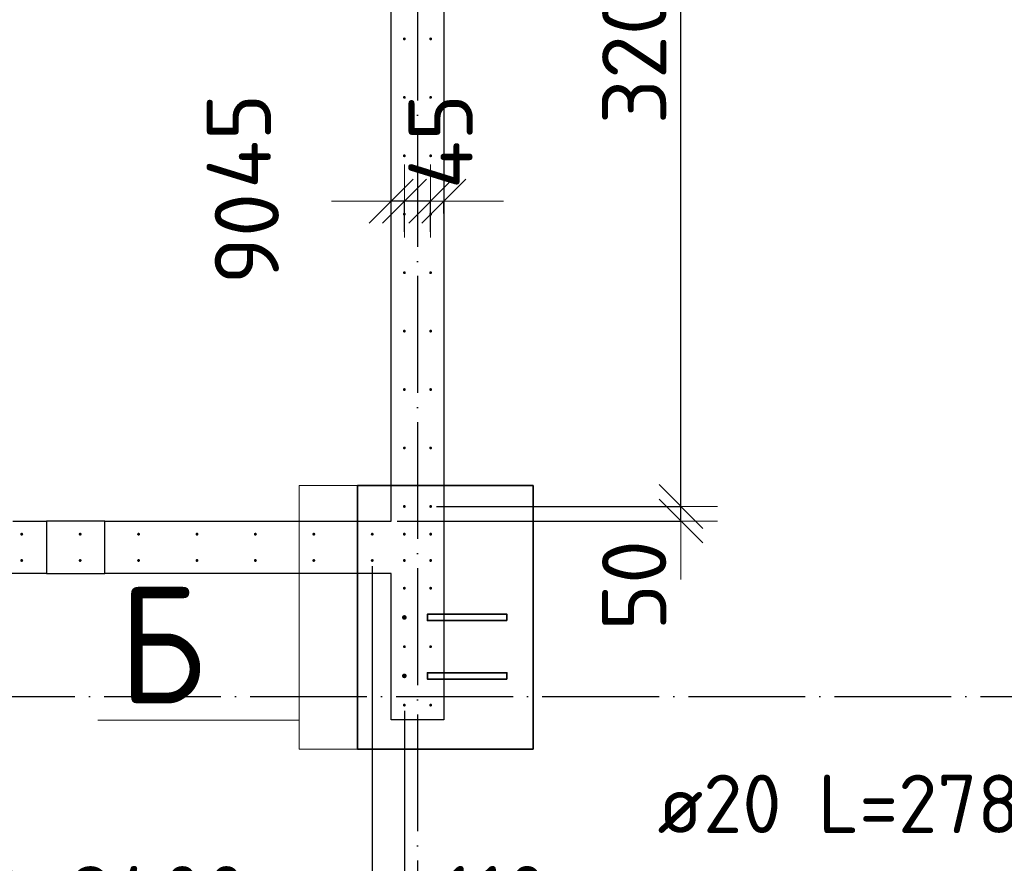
# Model space of a CAD drawing. Header units: millimetres. Extents: x 123094 to 184385, y 26948 to 48500.
# Tile 85 of 108: x 159418 to 162789, y 37829 to 40716. Entities that reach past the tile are written whole.
import ezdxf

# ---------------------------------------------------------------- set-up
doc = ezdxf.new("R2010")
doc.units = ezdxf.units.MM
doc.header["$PDMODE"] = 65
doc.linetypes.add('______11', pattern=[500, 400, -50, 0, -50])
doc.linetypes.add('______5', pattern=[1100, 800, -100, 100, -100])
for name, color, linetype, lineweight in [('Standard', 7, 'Continuous', 25), ('Арм.стержн. Выпуски', 180, 'Continuous', 35), ('Размерная линия_ общее', 7, 'Continuous', 13), ('Стена_ общее', 7, 'Continuous', 35)]:
    doc.layers.add(name, color=color, linetype=linetype, lineweight=lineweight)
doc.layers.add('Осевая линия_ общее', color=7, linetype='______5', lineweight=13, true_color=0xa0a0a0)
doc.styles.add('ISOCPEUR', font='ISOCPEUR')
doc.dimstyles.new('DIMSTYLE_3', dxfattribs={"dimtxt": 220, "dimasz": 250, "dimexe": 0, "dimexo": 0, "dimgap": 110, "dimtad": 2, "dimdec": 0, "dimrnd": 5, "dimzin": 12, "dimdsep": 46, "dimtxsty": 'ISOCPEUR', "dimblk1": 'ALL_ML_STRICH', "dimblk2": 'ALL_ML_STRICH', "dimsah": 1, "dimcen": 0, "dimclrd": 7, "dimclre": 256, "dimclrt": 7, "dimadec": 0, "dimazin": 0, "dimtfac": 1, "dimtdec": 0, "dimtix": 1, "dimtmove": 2, "dimatfit": 3, "dimfxl": 0, "dimtzin": 0, "dimlwd": 0, "dimlwe": -3, "dimarcsym": 0})
doc.dimstyles.new('DIMSTYLE_5', dxfattribs={"dimtxt": 220, "dimasz": 250, "dimexe": 0, "dimexo": 0, "dimgap": 110, "dimtad": 2, "dimdec": 0, "dimrnd": 5, "dimzin": 12, "dimdsep": 46, "dimtxsty": 'ISOCPEUR', "dimblk1": 'ALL_ML_STRICH', "dimblk2": 'ALL_ML_STRICH', "dimsah": 1, "dimcen": 0, "dimclrd": 7, "dimclre": 256, "dimclrt": 7, "dimadec": 0, "dimazin": 0, "dimtfac": 1, "dimtdec": 0, "dimtix": 1, "dimtmove": 2, "dimatfit": 3, "dimfxl": 0, "dimtvp": 1.2, "dimtzin": 0, "dimlwd": 0, "dimlwe": -3, "dimarcsym": 0})
doc.dimstyles.new('DIMSTYLE_9', dxfattribs={"dimtxt": 220, "dimasz": 250, "dimexe": 0, "dimexo": 0, "dimgap": 110, "dimtad": 2, "dimdec": 0, "dimrnd": 5, "dimzin": 12, "dimdsep": 46, "dimtxsty": 'ISOCPEUR', "dimblk1": 'ALL_ML_STRICH', "dimblk2": 'ALL_ML_STRICH', "dimsah": 1, "dimcen": 0, "dimsd1": 1, "dimsd2": 1, "dimclrd": 7, "dimclre": 256, "dimclrt": 7, "dimadec": 0, "dimazin": 0, "dimtfac": 1, "dimtdec": 0, "dimtix": 1, "dimtmove": 2, "dimatfit": 3, "dimfxl": 0, "dimtvp": 1.2, "dimtzin": 0, "dimlwd": 0, "dimlwe": -3, "dimarcsym": 0})

# ---------------------------------------------------------------- blocks, each defined once
blk = doc.blocks.new('ALL_ML_STRICH')
at = {"color": 0, "linetype": 'ByBlock', "lineweight": -2}
for p, q in [((0, -0.5), (0, 0.5)), ((-0.3, -0.3), (0.3, 0.3)), ((-1, 0), (0.5, 0))]:
    blk.add_line(p, q, dxfattribs=at)
blk = doc.blocks.new('*D337')
at = {"layer": 'DEFPOINTS', "color": 7, "linetype": 'Continuous', "lineweight": 13, "transparency": 33554687}
for p in [(160870, 40095), (160870, 40032.3), (160825, 39970.3)]:
    blk.add_point(p, dxfattribs=at)
at = {"layer": 'Размерная линия_ общее', "color": 253, "linetype": 'Continuous', "lineweight": -2, "true_color": 0xa0a0a0, "transparency": 33554687}
for p, q in [((160825, 39990.3), (160825, 40095)), ((160870, 40052.3), (160870, 40095))]:
    blk.add_line(p, q, dxfattribs=at)
at = {"layer": 'Размерная линия_ общее', "color": 7, "linetype": 'Continuous', "lineweight": -2, "transparency": 33554687}
for p, q in [((160825, 40095), (160825, 40095)), ((160870, 40095), (160870, 40095))]:
    blk.add_line(p, q, dxfattribs=at)
at = {"layer": 'Размерная линия_ общее', "color": 7, "linetype": 'Continuous', "lineweight": 13, "transparency": 33554687, "xscale": 250, "yscale": 250, "zscale": 250}
for p, rotation in [((160870, 40095), 360), ((160825, 40095), 180)]:
    blk.add_blockref('ALL_ML_STRICH', p, dxfattribs=dict(at, rotation=rotation))
at = {"layer": 'Размерная линия_ общее', "color": 7, "linetype": 'Continuous', "lineweight": 13, "transparency": 33554687, "insert": (160858.9, 40298.5), "char_height": 220, "width": 440, "attachment_point": 5, "rotation": 90, "style": 'ISOCPEUR'}
blk.add_mtext('\\A1;{45}', dxfattribs=at)
blk = doc.blocks.new('*D338')
at = {"layer": 'DEFPOINTS', "color": 7, "linetype": 'Continuous', "lineweight": 13, "transparency": 33554687}
for p in [(160825, 40095), (160735.5, 39970.3), (160825, 39970.3)]:
    blk.add_point(p, dxfattribs=at)
at = {"layer": 'Размерная линия_ общее', "color": 253, "linetype": 'Continuous', "lineweight": -2, "true_color": 0xa0a0a0, "transparency": 33554687}
for p, q in [((160735.5, 39990.3), (160735.5, 40095)), ((160825, 39990.3), (160825, 40095))]:
    blk.add_line(p, q, dxfattribs=at)
at = {"layer": 'Размерная линия_ общее', "color": 7, "linetype": 'Continuous', "lineweight": -2, "transparency": 33554687}
blk.add_line((160825, 40095), (160735.5, 40095), dxfattribs=at)
at = {"layer": 'Размерная линия_ общее', "color": 7, "linetype": 'Continuous', "lineweight": 13, "transparency": 33554687, "xscale": 250, "yscale": 250, "zscale": 250}
for p, rotation in [((160825, 40095), 360), ((160735.5, 40095), 180)]:
    blk.add_blockref('ALL_ML_STRICH', p, dxfattribs=dict(at, rotation=rotation))
at = {"layer": 'Размерная линия_ общее', "color": 7, "linetype": 'Continuous', "lineweight": 13, "transparency": 33554687, "insert": (160195.5, 39966.5), "char_height": 220, "width": 440, "attachment_point": 5, "rotation": 90, "style": 'ISOCPEUR'}
blk.add_mtext('\\A1;{90}', dxfattribs=at)
blk = doc.blocks.new('*D339')
at = {"layer": 'DEFPOINTS', "color": 7, "linetype": 'Continuous', "lineweight": 13, "transparency": 33554687}
for p in [(160735.5, 40095), (160690, 39991.7), (160735.5, 39970.3)]:
    blk.add_point(p, dxfattribs=at)
at = {"layer": 'Размерная линия_ общее', "color": 253, "linetype": 'Continuous', "lineweight": -2, "true_color": 0xa0a0a0, "transparency": 33554687}
for p, q in [((160690, 40011.7), (160690, 40095)), ((160735.5, 39990.3), (160735.5, 40095))]:
    blk.add_line(p, q, dxfattribs=at)
at = {"layer": 'Размерная линия_ общее', "color": 7, "linetype": 'Continuous', "lineweight": -2, "transparency": 33554687}
blk.add_line((160735.5, 40095), (160690, 40095), dxfattribs=at)
at = {"layer": 'Размерная линия_ общее', "color": 7, "linetype": 'Continuous', "lineweight": 13, "transparency": 33554687, "xscale": 250, "yscale": 250, "zscale": 250}
for p, rotation in [((160735.5, 40095), 360), ((160690, 40095), 180)]:
    blk.add_blockref('ALL_ML_STRICH', p, dxfattribs=dict(at, rotation=rotation))
at = {"layer": 'Размерная линия_ общее', "color": 7, "linetype": 'Continuous', "lineweight": 13, "transparency": 33554687, "insert": (160168.3, 40299.6), "char_height": 220, "width": 440, "attachment_point": 5, "rotation": 90, "style": 'ISOCPEUR'}
blk.add_mtext('\\A1;{45}', dxfattribs=at)
blk = doc.blocks.new('*D348')
at = {"layer": 'DEFPOINTS', "color": 7, "linetype": 'Continuous', "lineweight": 13, "transparency": 33554687}
for p in [(160825, 39050), (160690, 39000), (161682.1, 39000)]:
    blk.add_point(p, dxfattribs=at)
at = {"layer": 'Размерная линия_ общее', "color": 253, "linetype": 'Continuous', "lineweight": -2, "true_color": 0xa0a0a0, "transparency": 33554687}
for p, q in [((160845, 39050), (161682.1, 39050)), ((160710, 39000), (161682.1, 39000))]:
    blk.add_line(p, q, dxfattribs=at)
at = {"layer": 'Размерная линия_ общее', "color": 7, "linetype": 'Continuous', "lineweight": -2, "transparency": 33554687}
blk.add_line((161682.1, 39000), (161682.1, 39050), dxfattribs=at)
at = {"layer": 'Размерная линия_ общее', "color": 7, "linetype": 'Continuous', "lineweight": 13, "transparency": 33554687, "xscale": 250, "yscale": 250, "zscale": 250}
for p, rotation in [((161682.1, 39000), 270), ((161682.1, 39050), 90)]:
    blk.add_blockref('ALL_ML_STRICH', p, dxfattribs=dict(at, rotation=rotation))
at = {"layer": 'Размерная линия_ общее', "color": 7, "linetype": 'Continuous', "lineweight": 13, "transparency": 33554687, "insert": (161521.8, 38779.8), "char_height": 220, "width": 440, "attachment_point": 5, "rotation": 90, "style": 'ISOCPEUR'}
blk.add_mtext('\\A1;{50}', dxfattribs=at)
blk = doc.blocks.new('*D349')
at = {"layer": 'DEFPOINTS', "color": 7, "linetype": 'Continuous', "lineweight": 13, "transparency": 33554687}
for p in [(160825, 42250), (160825, 39050), (161682.1, 39050)]:
    blk.add_point(p, dxfattribs=at)
at = {"layer": 'Размерная линия_ общее', "color": 253, "linetype": 'Continuous', "lineweight": -2, "true_color": 0xa0a0a0, "transparency": 33554687}
for p, q in [((160845, 42250), (161682.1, 42250)), ((160845, 39050), (161682.1, 39050))]:
    blk.add_line(p, q, dxfattribs=at)
at = {"layer": 'Размерная линия_ общее', "color": 7, "linetype": 'Continuous', "lineweight": -2, "transparency": 33554687}
blk.add_line((161682.1, 39050), (161682.1, 42250), dxfattribs=at)
at = {"layer": 'Размерная линия_ общее', "color": 7, "linetype": 'Continuous', "lineweight": 13, "transparency": 33554687, "xscale": 250, "yscale": 250, "zscale": 250}
for p, rotation in [((161682.1, 42250), 90), ((161682.1, 39050), 270)]:
    blk.add_blockref('ALL_ML_STRICH', p, dxfattribs=dict(at, rotation=rotation))
at = {"layer": 'Размерная линия_ общее', "color": 7, "linetype": 'Continuous', "lineweight": 13, "transparency": 33554687, "insert": (161522.1, 40661), "char_height": 220, "width": 880, "attachment_point": 5, "rotation": 90, "style": 'ISOCPEUR'}
blk.add_mtext('\\A1;{3200}', dxfattribs=at)
blk = doc.blocks.new('*D460')
at = {"layer": 'DEFPOINTS', "color": 7, "linetype": 'Continuous', "lineweight": 13, "transparency": 33554687}
for p in [(158225, 38865), (160625, 38865), (158225, 37549)]:
    blk.add_point(p, dxfattribs=at)
at = {"layer": 'Размерная линия_ общее', "color": 253, "linetype": 'Continuous', "lineweight": -2, "true_color": 0xa0a0a0, "transparency": 33554687}
for p, q in [((158225, 38845), (158225, 37549)), ((160625, 38845), (160625, 37549))]:
    blk.add_line(p, q, dxfattribs=at)
at = {"layer": 'Размерная линия_ общее', "color": 7, "linetype": 'Continuous', "lineweight": -2, "transparency": 33554687}
blk.add_line((158225, 37549), (160625, 37549), dxfattribs=at)
at = {"layer": 'Размерная линия_ общее', "color": 7, "linetype": 'Continuous', "lineweight": 13, "transparency": 33554687, "xscale": 250, "yscale": 250, "zscale": 250, "rotation": 180}
blk.add_blockref('ALL_ML_STRICH', (158225, 37549), dxfattribs=at)
at = {"layer": 'Размерная линия_ общее', "color": 7, "linetype": 'Continuous', "lineweight": 13, "transparency": 33554687, "xscale": 250, "yscale": 250, "zscale": 250}
blk.add_blockref('ALL_ML_STRICH', (160625, 37549), dxfattribs=at)
at = {"layer": 'Размерная линия_ общее', "color": 7, "linetype": 'Continuous', "lineweight": 13, "transparency": 33554687, "insert": (158600, 37819), "char_height": 220, "width": 11, "attachment_point": 1, "line_spacing_factor": 0.60241, "style": 'ISOCPEUR'}
blk.add_mtext('12х200=2400', dxfattribs=at)
blk = doc.blocks.new('*D461')
at = {"layer": 'DEFPOINTS', "color": 7, "linetype": 'Continuous', "lineweight": 13, "transparency": 33554687}
for p in [(160625, 38865), (160735, 38370), (160625, 37549)]:
    blk.add_point(p, dxfattribs=at)
at = {"layer": 'Размерная линия_ общее', "color": 253, "linetype": 'Continuous', "lineweight": -2, "true_color": 0xa0a0a0, "transparency": 33554687}
for p, q in [((160625, 38845), (160625, 37549)), ((160735, 38350), (160735, 37549))]:
    blk.add_line(p, q, dxfattribs=at)
at = {"layer": 'Размерная линия_ общее', "color": 7, "linetype": 'Continuous', "lineweight": -2, "transparency": 33554687}
blk.add_line((160625, 37549), (160735, 37549), dxfattribs=at)
at = {"layer": 'Размерная линия_ общее', "color": 7, "linetype": 'Continuous', "lineweight": 13, "transparency": 33554687, "xscale": 250, "yscale": 250, "zscale": 250}
blk.add_blockref('ALL_ML_STRICH', (160735, 37549), dxfattribs=at)
at = {"layer": 'Размерная линия_ общее', "color": 7, "linetype": 'Continuous', "lineweight": 13, "transparency": 33554687, "xscale": 250, "yscale": 250, "zscale": 250, "rotation": 180}
blk.add_blockref('ALL_ML_STRICH', (160625, 37549), dxfattribs=at)
at = {"layer": 'Размерная линия_ общее', "color": 7, "linetype": 'Continuous', "lineweight": 13, "transparency": 33554687, "insert": (161045.1, 37709.5), "char_height": 220, "width": 660, "attachment_point": 5, "style": 'ISOCPEUR'}
blk.add_mtext('\\A1;{110}', dxfattribs=at)

msp = doc.modelspace()

# ---------------------------------------------------------------- hatches: boundary and pattern name
at = {"layer": 'Арм.стержн. Выпуски', "linetype": 'Continuous', "lineweight": 35, "transparency": 33554687}
for color, points in [(4, [(160740, 40650), (160739.6, 40651.9), (160738.5, 40653.5), (160736.9, 40654.6), (160735, 40655), (160733.1, 40654.6), (160731.5, 40653.5), (160730.4, 40651.9), (160730, 40650), (160730.4, 40648.1), (160731.5, 40646.5), (160733.1, 40645.4), (160735, 40645), (160736.9, 40645.4), (160738.5, 40646.5), (160739.6, 40648.1)]), (4, [(160830, 40650), (160829.6, 40651.9), (160828.5, 40653.5), (160826.9, 40654.6), (160825, 40655), (160823.1, 40654.6), (160821.5, 40653.5), (160820.4, 40651.9), (160820, 40650), (160820.4, 40648.1), (160821.5, 40646.5), (160823.1, 40645.4), (160825, 40645), (160826.9, 40645.4), (160828.5, 40646.5), (160829.6, 40648.1)]), (4, [(160740, 40450), (160739.6, 40451.9), (160738.5, 40453.5), (160736.9, 40454.6), (160735, 40455), (160733.1, 40454.6), (160731.5, 40453.5), (160730.4, 40451.9), (160730, 40450), (160730.4, 40448.1), (160731.5, 40446.5), (160733.1, 40445.4), (160735, 40445), (160736.9, 40445.4), (160738.5, 40446.5), (160739.6, 40448.1)]), (4, [(160830, 40450), (160829.6, 40451.9), (160828.5, 40453.5), (160826.9, 40454.6), (160825, 40455), (160823.1, 40454.6), (160821.5, 40453.5), (160820.4, 40451.9), (160820, 40450), (160820.4, 40448.1), (160821.5, 40446.5), (160823.1, 40445.4), (160825, 40445), (160826.9, 40445.4), (160828.5, 40446.5), (160829.6, 40448.1)]), (4, [(160740, 40250), (160739.6, 40251.9), (160738.5, 40253.5), (160736.9, 40254.6), (160735, 40255), (160733.1, 40254.6), (160731.5, 40253.5), (160730.4, 40251.9), (160730, 40250), (160730.4, 40248.1), (160731.5, 40246.5), (160733.1, 40245.4), (160735, 40245), (160736.9, 40245.4), (160738.5, 40246.5), (160739.6, 40248.1)]), (4, [(160830, 40250), (160829.6, 40251.9), (160828.5, 40253.5), (160826.9, 40254.6), (160825, 40255), (160823.1, 40254.6), (160821.5, 40253.5), (160820.4, 40251.9), (160820, 40250), (160820.4, 40248.1), (160821.5, 40246.5), (160823.1, 40245.4), (160825, 40245), (160826.9, 40245.4), (160828.5, 40246.5), (160829.6, 40248.1)]), (4, [(160740, 40050), (160739.6, 40051.9), (160738.5, 40053.5), (160736.9, 40054.6), (160735, 40055), (160733.1, 40054.6), (160731.5, 40053.5), (160730.4, 40051.9), (160730, 40050), (160730.4, 40048.1), (160731.5, 40046.5), (160733.1, 40045.4), (160735, 40045), (160736.9, 40045.4), (160738.5, 40046.5), (160739.6, 40048.1)]), (4, [(160830, 40050), (160829.6, 40051.9), (160828.5, 40053.5), (160826.9, 40054.6), (160825, 40055), (160823.1, 40054.6), (160821.5, 40053.5), (160820.4, 40051.9), (160820, 40050), (160820.4, 40048.1), (160821.5, 40046.5), (160823.1, 40045.4), (160825, 40045), (160826.9, 40045.4), (160828.5, 40046.5), (160829.6, 40048.1)]), (4, [(160740, 39850), (160739.6, 39851.9), (160738.5, 39853.5), (160736.9, 39854.6), (160735, 39855), (160733.1, 39854.6), (160731.5, 39853.5), (160730.4, 39851.9), (160730, 39850), (160730.4, 39848.1), (160731.5, 39846.5), (160733.1, 39845.4), (160735, 39845), (160736.9, 39845.4), (160738.5, 39846.5), (160739.6, 39848.1)]), (4, [(160830, 39850), (160829.6, 39851.9), (160828.5, 39853.5), (160826.9, 39854.6), (160825, 39855), (160823.1, 39854.6), (160821.5, 39853.5), (160820.4, 39851.9), (160820, 39850), (160820.4, 39848.1), (160821.5, 39846.5), (160823.1, 39845.4), (160825, 39845), (160826.9, 39845.4), (160828.5, 39846.5), (160829.6, 39848.1)]), (4, [(160740, 39650), (160739.6, 39651.9), (160738.5, 39653.5), (160736.9, 39654.6), (160735, 39655), (160733.1, 39654.6), (160731.5, 39653.5), (160730.4, 39651.9), (160730, 39650), (160730.4, 39648.1), (160731.5, 39646.5), (160733.1, 39645.4), (160735, 39645), (160736.9, 39645.4), (160738.5, 39646.5), (160739.6, 39648.1)]), (4, [(160830, 39650), (160829.6, 39651.9), (160828.5, 39653.5), (160826.9, 39654.6), (160825, 39655), (160823.1, 39654.6), (160821.5, 39653.5), (160820.4, 39651.9), (160820, 39650), (160820.4, 39648.1), (160821.5, 39646.5), (160823.1, 39645.4), (160825, 39645), (160826.9, 39645.4), (160828.5, 39646.5), (160829.6, 39648.1)]), (4, [(160740, 39450), (160739.6, 39451.9), (160738.5, 39453.5), (160736.9, 39454.6), (160735, 39455), (160733.1, 39454.6), (160731.5, 39453.5), (160730.4, 39451.9), (160730, 39450), (160730.4, 39448.1), (160731.5, 39446.5), (160733.1, 39445.4), (160735, 39445), (160736.9, 39445.4), (160738.5, 39446.5), (160739.6, 39448.1)]), (4, [(160830, 39450), (160829.6, 39451.9), (160828.5, 39453.5), (160826.9, 39454.6), (160825, 39455), (160823.1, 39454.6), (160821.5, 39453.5), (160820.4, 39451.9), (160820, 39450), (160820.4, 39448.1), (160821.5, 39446.5), (160823.1, 39445.4), (160825, 39445), (160826.9, 39445.4), (160828.5, 39446.5), (160829.6, 39448.1)]), (4, [(160740, 39250), (160739.6, 39251.9), (160738.5, 39253.5), (160736.9, 39254.6), (160735, 39255), (160733.1, 39254.6), (160731.5, 39253.5), (160730.4, 39251.9), (160730, 39250), (160730.4, 39248.1), (160731.5, 39246.5), (160733.1, 39245.4), (160735, 39245), (160736.9, 39245.4), (160738.5, 39246.5), (160739.6, 39248.1)]), (4, [(160830, 39250), (160829.6, 39251.9), (160828.5, 39253.5), (160826.9, 39254.6), (160825, 39255), (160823.1, 39254.6), (160821.5, 39253.5), (160820.4, 39251.9), (160820, 39250), (160820.4, 39248.1), (160821.5, 39246.5), (160823.1, 39245.4), (160825, 39245), (160826.9, 39245.4), (160828.5, 39246.5), (160829.6, 39248.1)]), (4, [(160740, 39050), (160739.6, 39051.9), (160738.5, 39053.5), (160736.9, 39054.6), (160735, 39055), (160733.1, 39054.6), (160731.5, 39053.5), (160730.4, 39051.9), (160730, 39050), (160730.4, 39048.1), (160731.5, 39046.5), (160733.1, 39045.4), (160735, 39045), (160736.9, 39045.4), (160738.5, 39046.5), (160739.6, 39048.1)]), (4, [(160830, 39050), (160829.6, 39051.9), (160828.5, 39053.5), (160826.9, 39054.6), (160825, 39055), (160823.1, 39054.6), (160821.5, 39053.5), (160820.4, 39051.9), (160820, 39050), (160820.4, 39048.1), (160821.5, 39046.5), (160823.1, 39045.4), (160825, 39045), (160826.9, 39045.4), (160828.5, 39046.5), (160829.6, 39048.1)]), (4, [(159430, 38955), (159429.6, 38956.9), (159428.5, 38958.5), (159426.9, 38959.6), (159425, 38960), (159423.1, 38959.6), (159421.5, 38958.5), (159420.4, 38956.9), (159420, 38955), (159420.4, 38953.1), (159421.5, 38951.5), (159423.1, 38950.4), (159425, 38950), (159426.9, 38950.4), (159428.5, 38951.5), (159429.6, 38953.1)]), (4, [(159630, 38955), (159629.6, 38956.9), (159628.5, 38958.5), (159626.9, 38959.6), (159625, 38960), (159623.1, 38959.6), (159621.5, 38958.5), (159620.4, 38956.9), (159620, 38955), (159620.4, 38953.1), (159621.5, 38951.5), (159623.1, 38950.4), (159625, 38950), (159626.9, 38950.4), (159628.5, 38951.5), (159629.6, 38953.1)]), (4, [(159830, 38955), (159829.6, 38956.9), (159828.5, 38958.5), (159826.9, 38959.6), (159825, 38960), (159823.1, 38959.6), (159821.5, 38958.5), (159820.4, 38956.9), (159820, 38955), (159820.4, 38953.1), (159821.5, 38951.5), (159823.1, 38950.4), (159825, 38950), (159826.9, 38950.4), (159828.5, 38951.5), (159829.6, 38953.1)]), (4, [(160030, 38955), (160029.6, 38956.9), (160028.5, 38958.5), (160026.9, 38959.6), (160025, 38960), (160023.1, 38959.6), (160021.5, 38958.5), (160020.4, 38956.9), (160020, 38955), (160020.4, 38953.1), (160021.5, 38951.5), (160023.1, 38950.4), (160025, 38950), (160026.9, 38950.4), (160028.5, 38951.5), (160029.6, 38953.1)]), (4, [(160230, 38955), (160229.6, 38956.9), (160228.5, 38958.5), (160226.9, 38959.6), (160225, 38960), (160223.1, 38959.6), (160221.5, 38958.5), (160220.4, 38956.9), (160220, 38955), (160220.4, 38953.1), (160221.5, 38951.5), (160223.1, 38950.4), (160225, 38950), (160226.9, 38950.4), (160228.5, 38951.5), (160229.6, 38953.1)]), (4, [(160430, 38955), (160429.6, 38956.9), (160428.5, 38958.5), (160426.9, 38959.6), (160425, 38960), (160423.1, 38959.6), (160421.5, 38958.5), (160420.4, 38956.9), (160420, 38955), (160420.4, 38953.1), (160421.5, 38951.5), (160423.1, 38950.4), (160425, 38950), (160426.9, 38950.4), (160428.5, 38951.5), (160429.6, 38953.1)]), (4, [(160630, 38955), (160629.6, 38956.9), (160628.5, 38958.5), (160626.9, 38959.6), (160625, 38960), (160623.1, 38959.6), (160621.5, 38958.5), (160620.4, 38956.9), (160620, 38955), (160620.4, 38953.1), (160621.5, 38951.5), (160623.1, 38950.4), (160625, 38950), (160626.9, 38950.4), (160628.5, 38951.5), (160629.6, 38953.1)]), (4, [(160740, 38955), (160739.6, 38956.9), (160738.5, 38958.5), (160736.9, 38959.6), (160735, 38960), (160733.1, 38959.6), (160731.5, 38958.5), (160730.4, 38956.9), (160730, 38955), (160730.4, 38953.1), (160731.5, 38951.5), (160733.1, 38950.4), (160735, 38950), (160736.9, 38950.4), (160738.5, 38951.5), (160739.6, 38953.1)]), (4, [(160830, 38955), (160829.6, 38956.9), (160828.5, 38958.5), (160826.9, 38959.6), (160825, 38960), (160823.1, 38959.6), (160821.5, 38958.5), (160820.4, 38956.9), (160820, 38955), (160820.4, 38953.1), (160821.5, 38951.5), (160823.1, 38950.4), (160825, 38950), (160826.9, 38950.4), (160828.5, 38951.5), (160829.6, 38953.1)]), (4, [(159430, 38865), (159429.6, 38866.9), (159428.5, 38868.5), (159426.9, 38869.6), (159425, 38870), (159423.1, 38869.6), (159421.5, 38868.5), (159420.4, 38866.9), (159420, 38865), (159420.4, 38863.1), (159421.5, 38861.5), (159423.1, 38860.4), (159425, 38860), (159426.9, 38860.4), (159428.5, 38861.5), (159429.6, 38863.1)]), (4, [(159630, 38865), (159629.6, 38866.9), (159628.5, 38868.5), (159626.9, 38869.6), (159625, 38870), (159623.1, 38869.6), (159621.5, 38868.5), (159620.4, 38866.9), (159620, 38865), (159620.4, 38863.1), (159621.5, 38861.5), (159623.1, 38860.4), (159625, 38860), (159626.9, 38860.4), (159628.5, 38861.5), (159629.6, 38863.1)]), (4, [(159830, 38865), (159829.6, 38866.9), (159828.5, 38868.5), (159826.9, 38869.6), (159825, 38870), (159823.1, 38869.6), (159821.5, 38868.5), (159820.4, 38866.9), (159820, 38865), (159820.4, 38863.1), (159821.5, 38861.5), (159823.1, 38860.4), (159825, 38860), (159826.9, 38860.4), (159828.5, 38861.5), (159829.6, 38863.1)]), (4, [(160030, 38865), (160029.6, 38866.9), (160028.5, 38868.5), (160026.9, 38869.6), (160025, 38870), (160023.1, 38869.6), (160021.5, 38868.5), (160020.4, 38866.9), (160020, 38865), (160020.4, 38863.1), (160021.5, 38861.5), (160023.1, 38860.4), (160025, 38860), (160026.9, 38860.4), (160028.5, 38861.5), (160029.6, 38863.1)]), (4, [(160230, 38865), (160229.6, 38866.9), (160228.5, 38868.5), (160226.9, 38869.6), (160225, 38870), (160223.1, 38869.6), (160221.5, 38868.5), (160220.4, 38866.9), (160220, 38865), (160220.4, 38863.1), (160221.5, 38861.5), (160223.1, 38860.4), (160225, 38860), (160226.9, 38860.4), (160228.5, 38861.5), (160229.6, 38863.1)]), (4, [(160430, 38865), (160429.6, 38866.9), (160428.5, 38868.5), (160426.9, 38869.6), (160425, 38870), (160423.1, 38869.6), (160421.5, 38868.5), (160420.4, 38866.9), (160420, 38865), (160420.4, 38863.1), (160421.5, 38861.5), (160423.1, 38860.4), (160425, 38860), (160426.9, 38860.4), (160428.5, 38861.5), (160429.6, 38863.1)]), (4, [(160630, 38865), (160629.6, 38866.9), (160628.5, 38868.5), (160626.9, 38869.6), (160625, 38870), (160623.1, 38869.6), (160621.5, 38868.5), (160620.4, 38866.9), (160620, 38865), (160620.4, 38863.1), (160621.5, 38861.5), (160623.1, 38860.4), (160625, 38860), (160626.9, 38860.4), (160628.5, 38861.5), (160629.6, 38863.1)]), (4, [(160740, 38865), (160739.6, 38866.9), (160738.5, 38868.5), (160736.9, 38869.6), (160735, 38870), (160733.1, 38869.6), (160731.5, 38868.5), (160730.4, 38866.9), (160730, 38865), (160730.4, 38863.1), (160731.5, 38861.5), (160733.1, 38860.4), (160735, 38860), (160736.9, 38860.4), (160738.5, 38861.5), (160739.6, 38863.1)]), (4, [(160830, 38865), (160829.6, 38866.9), (160828.5, 38868.5), (160826.9, 38869.6), (160825, 38870), (160823.1, 38869.6), (160821.5, 38868.5), (160820.4, 38866.9), (160820, 38865), (160820.4, 38863.1), (160821.5, 38861.5), (160823.1, 38860.4), (160825, 38860), (160826.9, 38860.4), (160828.5, 38861.5), (160829.6, 38863.1)]), (4, [(160740, 38770), (160739.6, 38771.9), (160738.5, 38773.5), (160736.9, 38774.6), (160735, 38775), (160733.1, 38774.6), (160731.5, 38773.5), (160730.4, 38771.9), (160730, 38770), (160730.4, 38768.1), (160731.5, 38766.5), (160733.1, 38765.4), (160735, 38765), (160736.9, 38765.4), (160738.5, 38766.5), (160739.6, 38768.1)]), (4, [(160830, 38770), (160829.6, 38771.9), (160828.5, 38773.5), (160826.9, 38774.6), (160825, 38775), (160823.1, 38774.6), (160821.5, 38773.5), (160820.4, 38771.9), (160820, 38770), (160820.4, 38768.1), (160821.5, 38766.5), (160823.1, 38765.4), (160825, 38765), (160826.9, 38765.4), (160828.5, 38766.5), (160829.6, 38768.1)]), (7, [(160743, 38670), (160742.4, 38673.1), (160740.7, 38675.7), (160738.1, 38677.4), (160735, 38678), (160731.9, 38677.4), (160729.3, 38675.7), (160727.6, 38673.1), (160727, 38670), (160727.6, 38666.9), (160729.3, 38664.3), (160731.9, 38662.6), (160735, 38662), (160738.1, 38662.6), (160740.7, 38664.3), (160742.4, 38666.9)]), (4, [(160740, 38570), (160739.6, 38571.9), (160738.5, 38573.5), (160736.9, 38574.6), (160735, 38575), (160733.1, 38574.6), (160731.5, 38573.5), (160730.4, 38571.9), (160730, 38570), (160730.4, 38568.1), (160731.5, 38566.5), (160733.1, 38565.4), (160735, 38565), (160736.9, 38565.4), (160738.5, 38566.5), (160739.6, 38568.1)]), (4, [(160830, 38570), (160829.6, 38571.9), (160828.5, 38573.5), (160826.9, 38574.6), (160825, 38575), (160823.1, 38574.6), (160821.5, 38573.5), (160820.4, 38571.9), (160820, 38570), (160820.4, 38568.1), (160821.5, 38566.5), (160823.1, 38565.4), (160825, 38565), (160826.9, 38565.4), (160828.5, 38566.5), (160829.6, 38568.1)]), (7, [(160743, 38470), (160742.4, 38473.1), (160740.7, 38475.7), (160738.1, 38477.4), (160735, 38478), (160731.9, 38477.4), (160729.3, 38475.7), (160727.6, 38473.1), (160727, 38470), (160727.6, 38466.9), (160729.3, 38464.3), (160731.9, 38462.6), (160735, 38462), (160738.1, 38462.6), (160740.7, 38464.3), (160742.4, 38466.9)]), (4, [(160740, 38370), (160739.6, 38371.9), (160738.5, 38373.5), (160736.9, 38374.6), (160735, 38375), (160733.1, 38374.6), (160731.5, 38373.5), (160730.4, 38371.9), (160730, 38370), (160730.4, 38368.1), (160731.5, 38366.5), (160733.1, 38365.4), (160735, 38365), (160736.9, 38365.4), (160738.5, 38366.5), (160739.6, 38368.1)]), (4, [(160830, 38370), (160829.6, 38371.9), (160828.5, 38373.5), (160826.9, 38374.6), (160825, 38375), (160823.1, 38374.6), (160821.5, 38373.5), (160820.4, 38371.9), (160820, 38370), (160820.4, 38368.1), (160821.5, 38366.5), (160823.1, 38365.4), (160825, 38365), (160826.9, 38365.4), (160828.5, 38366.5), (160829.6, 38368.1)])]:
    msp.add_hatch(color=color, dxfattribs=at).paths.add_polyline_path(points)

# ---------------------------------------------------------------- linework, layer by layer
at = {"layer": 'Standard', "color": 52, "linetype": 'Continuous', "lineweight": 13, "transparency": 33554687}
for p, q in [((160574.2, 39121.9), (161175.7, 39121.9)), ((160574.2, 38219.6), (160574.2, 39121.9)), ((160574.2, 39121.9), (161175.7, 39121.9)), ((160574.2, 38219.6), (160574.2, 39121.9)), ((161175.7, 39121.9), (161175.7, 38219.6)), ((161175.7, 39121.9), (161175.7, 38219.6)), ((161175.7, 38219.6), (160574.2, 38219.6)), ((161175.7, 38219.6), (160574.2, 38219.6))]:
    msp.add_line(p, q, dxfattribs=at)
at = {"layer": 'Standard', "color": 52, "linetype": 'Continuous', "lineweight": 35, "transparency": 33554687}
for p, q in [((160574.2, 39121.9), (161175.7, 39121.9)), ((160574.2, 38219.6), (160574.2, 39121.9)), ((160574.2, 39121.9), (161175.7, 39121.9)), ((160574.2, 38219.6), (160574.2, 39121.9)), ((161175.7, 39121.9), (161175.7, 38219.6)), ((161175.7, 39121.9), (161175.7, 38219.6)), ((161175.7, 38219.6), (160574.2, 38219.6)), ((161175.7, 38219.6), (160574.2, 38219.6))]:
    msp.add_line(p, q, dxfattribs=at)
at = {"layer": 'Standard', "color": 7, "linetype": 'Continuous', "lineweight": 13, "transparency": 33554687}
msp.add_line((160375.1, 38318.9), (159685.1, 38318.9), dxfattribs=at)
msp.add_lwpolyline([(160375.1, 39121.9), (161175.7, 39121.9), (161175.7, 38219.6), (160375.1, 38219.6), (160375.1, 39121.9)], close=True, dxfattribs=at)
at = {"layer": 'Арм.стержн. Выпуски', "color": 7, "linetype": 'Continuous', "lineweight": 35, "transparency": 33554687}
for points in [[(161086, 38659), (160814, 38659), (160814, 38681), (161086, 38681), (161086, 38659)], [(161086, 38459), (160814, 38459), (160814, 38481), (161086, 38481), (161086, 38459)]]:
    msp.add_lwpolyline(points, dxfattribs=at)
at = {"layer": 'Осевая линия_ общее', "color": 253, "linetype": '______11', "lineweight": -3, "true_color": 0xa0a0a0, "transparency": 33554687}
for p, q in [((160780, 46340), (160780, 27662.1)), ((125200, 38400), (169325.4, 38400))]:
    msp.add_line(p, q, dxfattribs=at)
at = {"layer": 'Стена_ общее', "color": 7, "linetype": 'Continuous', "lineweight": 25, "transparency": 33554687}
for p, q in [((160690, 39000), (160690, 43900)), ((160690, 39000), (160690, 43900)), ((160870, 43900), (160870, 38320)), ((160870, 43900), (160870, 38320)), ((159395, 39000), (159510, 39000)), ((159395, 39000), (159510, 39000)), ((159510, 39000), (159510, 38820)), ((159710, 39000), (159510, 39000)), ((159510, 39000), (159510, 38820)), ((159710, 39000), (159510, 39000)), ((159710, 38820), (159710, 39000)), ((159710, 39000), (160690, 39000)), ((159710, 38820), (159710, 39000)), ((159710, 39000), (160690, 39000)), ((159510, 38820), (158910, 38820)), ((159510, 38820), (158910, 38820)), ((159510, 38820), (159710, 38820)), ((159510, 38820), (159710, 38820)), ((160690, 38820), (159710, 38820)), ((160690, 38820), (159710, 38820)), ((160690, 38320), (160690, 38820)), ((160690, 38320), (160690, 38820)), ((160870, 38320), (160690, 38320)), ((160870, 38320), (160690, 38320))]:
    msp.add_line(p, q, dxfattribs=at)

# ---------------------------------------------------------------- texts
at = {"layer": 'Standard', "color": 7, "linetype": 'Continuous', "lineweight": 13, "transparency": 33554687, "insert": (159905.4, 38576.2), "char_height": 400, "width": 436.364, "attachment_point": 5, "style": 'ISOCPEUR'}
msp.add_mtext('\\A1;{\\fISOCPEUR|i0|b0;\\H400.000000;\\W0.909091;\\C7;Б}\\P', dxfattribs=at)
at = {"layer": 'Арм.стержн. Выпуски', "color": 7, "linetype": 'Continuous', "lineweight": 25, "transparency": 33554687, "insert": (161601.7, 37932.1), "char_height": 200, "width": 1996.963, "attachment_point": 7, "style": 'ISOCPEUR'}
msp.add_mtext('\\W0.98;ø20 L=2785mm ', dxfattribs=at)

# ---------------------------------------------------------------- dimensions: what is measured, and where the dimension line sits
at = {"layer": 'Размерная линия_ общее', "color": 7, "linetype": 'Continuous', "lineweight": 13, "transparency": 33554687}
for base, p1, p2, angle, dimstyle, picture, middle in [((161682.1, 42250), (160845, 39050), (160845, 42250), 90, 'DIMSTYLE_3', '*D349', (161522.1, 40661)), ((160690, 40095.0105), (160735.4966, 39990.2637), (160690, 40011.6514), 180, 'DIMSTYLE_5', '*D339', (160168.3243, 40299.6208)), ((160825, 40095), (160870, 40052.3), (160825, 39990.3), 180, 'DIMSTYLE_9', '*D337', (160858.9, 40298.5)), ((160735.4966, 40095.0105), (160825.0279, 39990.2637), (160735.4966, 39990.2637), 180, 'DIMSTYLE_5', '*D338', (160195.5062, 39966.451)), ((161682.1, 39050), (160710, 39000), (160845, 39050), 90, 'DIMSTYLE_5', '*D348', (161521.8, 38779.8))]:
    dim = msp.add_linear_dim(base=base, p1=p1, p2=p2, angle=angle, dimstyle=dimstyle, override={"dimpost": '<>', "dimclrd": 7, "dimclre": 253, "dimclrt": 7, "dimlwd": 0, "dimlwe": 65533}, dxfattribs=at)
    dim.commit()
    dim.dimension.update_dxf_attribs({"geometry": picture, "text_midpoint": middle, "dimtype": 160})
dim = msp.add_linear_dim(base=(160625, 37549), p1=(158225, 38845), p2=(160625, 38845), text='12х200=2400', dimstyle='DIMSTYLE_3', override={"dimpost": '<>', "dimclrd": 7, "dimclre": 253, "dimclrt": 7, "dimlwd": 0, "dimlwe": 65533}, dxfattribs=at)
dim.commit()
dim.dimension.update_dxf_attribs({"geometry": '*D460', "text_midpoint": (159425, 37659), "dimtype": 160})
dim = msp.add_linear_dim(base=(160735, 37549), p1=(160625, 38845), p2=(160735, 38350), dimstyle='DIMSTYLE_5', override={"dimpost": '<>', "dimclrd": 7, "dimclre": 253, "dimclrt": 7, "dimlwd": 0, "dimlwe": 65533}, dxfattribs=at)
dim.commit()
dim.dimension.update_dxf_attribs({"geometry": '*D461', "text_midpoint": (161045.1, 37709.5), "dimtype": 160})

doc.saveas('drawing.dxf')
